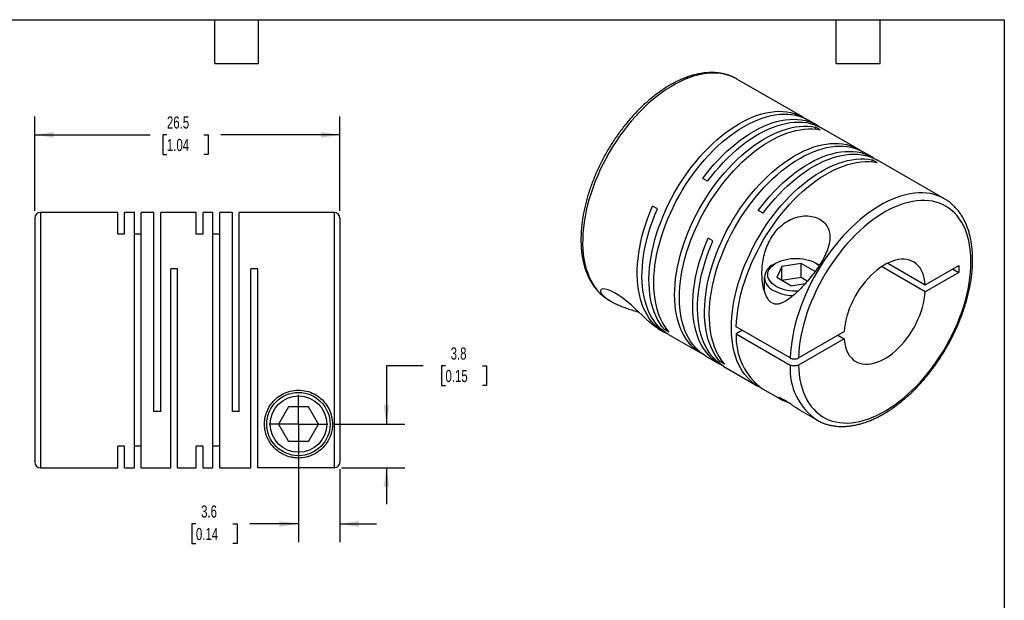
# Model space of a CAD drawing. Header units: millimetres. Extents: x 3 to 137, y 3 to 105.
# Tile 3 of 3: x 51 to 137, y 54 to 105. Entities that reach past the tile are written whole.
import ezdxf

# ---------------------------------------------------------------- set-up
doc = ezdxf.new("R2010")
doc.units = ezdxf.units.MM
doc.header["$LTSCALE"] = 0.5
doc.linetypes.add('SLD-Center', pattern=[19.05, 15.24, -1.27, 1.27, -1.27])
doc.linetypes.add('SLD-Solid', pattern=[0])
doc.layers.add('CENTER', color=40, linetype='SLD-Center')
doc.layers.add('DIMENSIONS', color=140, linetype='SLD-Solid', lineweight=25)
doc.layers.add('TEXT', color=140, linetype='SLD-Solid', lineweight=25)
doc.styles.add('SLDTEXTSTYLE0', font='TXT', dxfattribs={"width": 0.7})
doc.dimstyles.new('SLDDIMSTYLE1', dxfattribs={"dimtxt": 1.079004, "dimasz": 1.651, "dimexe": 0, "dimexo": 0.0625, "dimgap": 0.269751, "dimtad": 0, "dimtih": 1, "dimtoh": 1, "dimdec": 1, "dimrnd": 1e-09, "dimzin": 12, "dimdsep": 46, "dimtxsty": 'SLDTEXTSTYLE0', "dimsah": 1, "dimcen": 0.09, "dimadec": 0, "dimazin": 3, "dimtfac": 1, "dimtdec": 1, "dimtofl": 0, "dimtmove": 0, "dimatfit": 3, "dimfxl": 0, "dimfrac": 2, "dimtolj": 1, "dimtzin": 12, "dimarcsym": 0})
doc.dimstyles.new('SLDDIMSTYLE2', dxfattribs={"dimtxt": 1.079004, "dimasz": 1.651, "dimexe": 0, "dimexo": 0.0625, "dimgap": 0.269751, "dimtad": 0, "dimtih": 1, "dimtoh": 1, "dimdec": 1, "dimrnd": 1e-09, "dimzin": 12, "dimdsep": 46, "dimtxsty": 'SLDTEXTSTYLE0', "dimsah": 1, "dimcen": 0.09, "dimadec": 0, "dimazin": 3, "dimtfac": 1, "dimtdec": 1, "dimtmove": 0, "dimatfit": 0, "dimfxl": 0, "dimfrac": 2, "dimtolj": 1, "dimtzin": 12, "dimarcsym": 0})

# ---------------------------------------------------------------- blocks, each defined once
blk = doc.blocks.new('_D_5')
at = {"layer": 'DIMENSIONS'}
for p, q in [((52.318, 88.161), (52.318, 96.355)), ((78.818, 88.161), (78.818, 96.355)), ((52.318, 94.767), (62.331, 94.767)), ((63.793, 94.767), (63.43, 94.767)), ((63.43, 94.767), (63.43, 93.052)), ((66.999, 94.767), (67.361, 94.767)), ((67.361, 94.767), (67.361, 93.052)), ((78.818, 94.767), (68.461, 94.767)), ((63.43, 93.052), (63.793, 93.052)), ((67.361, 93.052), (66.999, 93.052))]:
    blk.add_line(p, q, dxfattribs=at)
for points in [[(52.318, 94.767), (53.969, 94.513), (53.969, 95.021)], [(78.818, 94.767), (77.167, 95.021), (77.167, 94.513)]]:
    blk.add_solid(points, dxfattribs=at)
at = {"layer": 'DIMENSIONS', "char_height": 1.0583, "attachment_point": 1, "style": 'SLDTEXTSTYLE0'}
for s, insert in [('26.5', (63.793, 96.373)), ('1.04', (63.793, 94.416))]:
    blk.add_mtext(s, dxfattribs=dict(at, insert=insert))
blk = doc.blocks.new('_D_6')
at = {"layer": 'DIMENSIONS'}
for p, q in [((75.218, 68.991), (75.218, 59.365)), ((78.818, 65.697), (78.818, 59.365)), ((66.314, 60.952), (65.951, 60.952)), ((65.951, 60.952), (65.951, 59.238)), ((69.52, 60.952), (69.882, 60.952)), ((69.882, 60.952), (69.882, 59.238)), ((75.218, 60.952), (70.982, 60.952)), ((78.818, 60.952), (81.993, 60.952)), ((65.951, 59.238), (66.314, 59.238)), ((69.882, 59.238), (69.52, 59.238))]:
    blk.add_line(p, q, dxfattribs=at)
for points in [[(75.218, 60.952), (73.567, 61.206), (73.567, 60.698)], [(78.818, 60.952), (80.469, 60.698), (80.469, 61.206)]]:
    blk.add_solid(points, dxfattribs=at)
at = {"layer": 'DIMENSIONS', "char_height": 1.0583, "attachment_point": 1, "style": 'SLDTEXTSTYLE0'}
for s, insert in [('3.6', (66.762, 62.558)), ('0.14', (66.314, 60.602))]:
    blk.add_mtext(s, dxfattribs=dict(at, insert=insert))
blk = doc.blocks.new('_D_7')
at = {"layer": 'DIMENSIONS'}
for p, q in [((86.043, 74.687), (82.868, 74.687)), ((82.868, 74.687), (82.868, 69.626)), ((87.989, 74.687), (87.627, 74.687)), ((87.627, 74.687), (87.627, 72.972)), ((91.195, 74.687), (91.558, 74.687)), ((91.558, 74.687), (91.558, 72.972)), ((87.627, 72.972), (87.989, 72.972)), ((91.558, 72.972), (91.195, 72.972)), ((78.393, 69.626), (84.456, 69.626)), ((78.953, 65.832), (84.456, 65.832)), ((82.868, 65.832), (82.868, 62.657))]:
    blk.add_line(p, q, dxfattribs=at)
for points in [[(82.868, 69.626), (83.122, 71.277), (82.614, 71.277)], [(82.868, 65.832), (82.614, 64.181), (83.122, 64.181)]]:
    blk.add_solid(points, dxfattribs=at)
at = {"layer": 'DIMENSIONS', "char_height": 1.0583, "attachment_point": 1, "style": 'SLDTEXTSTYLE0'}
for s, insert in [('3.8', (88.438, 76.293)), ('0.15', (87.989, 74.336))]:
    blk.add_mtext(s, dxfattribs=dict(at, insert=insert))
blk = doc.blocks.new('SW_CENTERMARKSYMBOL_2')
at = {"layer": 'CENTER', "color": 0}
for q in [(0, 2.54), (-2.54, 0), (0, -2.54), (2.54, 0)]:
    blk.add_line((0, 0), q, dxfattribs=at)

msp = doc.modelspace()

# ---------------------------------------------------------------- linework, layer by layer
for p, q in [((119.062, 96.29), (113.299, 99.617)), ((120.264, 95.597), (119.479, 96.05)), ((120.541, 95.199), (120.123, 95.44)), ((120.123, 95.261), (120.123, 95.44)), ((123.884, 93.506), (120.681, 95.356)), ((125.086, 92.813), (124.301, 93.266)), ((125.469, 92.354), (125.052, 92.595)), ((125.052, 92.416), (125.052, 92.595)), ((131.33, 89.208), (125.503, 92.572)), ((110.747, 90.73), (110.33, 90.97)), ((131.33, 89.208), (131.319, 89.214)), ((106.394, 88.333), (105.976, 88.573)), ((115.57, 87.946), (115.153, 88.186)), ((52.318, 87.526), (52.318, 66.326)), ((59.518, 88.026), (52.818, 88.026)), ((52.818, 88.026), (52.818, 65.826)), ((59.518, 86.133), (59.518, 88.026)), ((60.968, 88.026), (60.108, 88.026)), ((60.108, 86.133), (60.108, 88.026)), ((60.968, 65.826), (60.968, 88.026)), ((62.668, 88.026), (61.558, 88.026)), ((61.558, 65.826), (61.558, 88.026)), ((62.668, 70.726), (62.668, 88.026)), ((66.338, 88.026), (63.258, 88.026)), ((63.258, 70.726), (63.258, 88.026)), ((66.338, 86.133), (66.338, 88.026)), ((67.788, 88.026), (66.928, 88.026)), ((66.928, 86.133), (66.928, 88.026)), ((67.788, 65.826), (67.788, 88.026)), ((69.488, 88.026), (68.378, 88.026)), ((68.378, 65.826), (68.378, 88.026)), ((69.488, 70.726), (69.488, 88.026)), ((78.318, 88.026), (70.078, 88.026)), ((70.078, 70.726), (70.078, 88.026)), ((78.318, 88.026), (78.318, 65.832)), ((78.818, 87.526), (78.818, 66.332)), ((60.108, 86.133), (59.518, 86.133)), ((61.558, 86.133), (60.968, 86.133)), ((66.928, 86.133), (66.338, 86.133)), ((68.378, 86.133), (67.788, 86.133)), ((111.216, 85.549), (110.799, 85.789)), ((64.708, 83.126), (64.118, 83.126)), ((64.118, 65.826), (64.118, 83.126)), ((64.708, 65.826), (64.708, 83.126)), ((71.678, 83.126), (71.088, 83.126)), ((71.088, 65.826), (71.088, 83.126)), ((71.678, 65.832), (71.678, 83.126)), ((116.694, 83.616), (116.482, 83.494)), ((117.202, 83.323), (116.753, 82.358)), ((118.875, 83.582), (117.202, 83.323)), ((117.202, 82.099), (117.202, 83.323)), ((120.086, 82.883), (118.875, 83.582)), ((118.875, 82.357), (118.875, 83.582)), ((120.371, 83.494), (120.159, 83.616)), ((120.371, 83.494), (120.47, 83.434)), ((129.659, 81.12), (125.868, 83.309)), ((126.398, 83.615), (129.659, 81.732)), ((129.659, 81.732), (132.569, 83.412)), ((132.038, 83.106), (132.569, 82.799)), ((132.569, 83.412), (132.569, 82.799)), ((115.676, 82.371), (115.676, 81.229)), ((117.978, 81.651), (116.753, 82.358)), ((118.875, 82.357), (117.202, 82.099)), ((119.416, 82.045), (118.875, 82.357)), ((132.569, 82.799), (129.659, 81.12)), ((115.663, 81.252), (115.676, 81.273)), ((117.978, 81.651), (119.242, 81.846)), ((102.2, 80.391), (102.344, 80.308)), ((102.2, 80.391), (102.211, 80.384)), ((106.44, 77.943), (106.937, 77.656)), ((107.002, 77.856), (107.157, 77.946)), ((107.419, 77.616), (107.002, 77.856)), ((117.936, 75.373), (113.241, 78.083)), ((107.354, 77.415), (110.19, 75.778)), ((113.771, 77.777), (113.241, 77.471)), ((113.241, 77.471), (117.936, 74.76)), ((118.643, 75.373), (122.608, 77.662)), ((122.608, 77.049), (118.643, 74.76)), ((122.078, 77.356), (122.608, 77.049)), ((110.607, 75.537), (111.76, 74.872)), ((111.824, 75.072), (111.979, 75.162)), ((112.241, 74.832), (111.824, 75.072)), ((112.177, 74.631), (115.118, 72.933)), ((115.536, 72.692), (117.056, 71.815)), ((74.352, 71.126), (73.486, 69.626)), ((76.084, 71.126), (74.352, 71.126)), ((76.95, 69.626), (76.084, 71.126)), ((63.258, 70.726), (62.668, 70.726)), ((70.078, 70.726), (69.488, 70.726)), ((119.023, 70.679), (120.231, 69.982)), ((73.486, 69.626), (74.352, 68.126)), ((76.084, 68.126), (76.95, 69.626)), ((120.231, 69.982), (120.241, 69.976)), ((60.108, 67.719), (59.518, 67.719)), ((59.518, 65.826), (59.518, 67.719)), ((60.108, 65.826), (60.108, 67.719)), ((61.558, 67.719), (60.968, 67.719)), ((66.928, 67.719), (66.338, 67.719)), ((66.338, 65.826), (66.338, 67.719)), ((66.928, 65.826), (66.928, 67.719)), ((68.378, 67.719), (67.788, 67.719)), ((76.084, 68.126), (74.352, 68.126)), ((52.818, 65.826), (59.518, 65.826)), ((60.108, 65.826), (60.968, 65.826)), ((61.558, 65.826), (64.118, 65.826)), ((64.708, 65.826), (66.338, 65.826)), ((66.928, 65.826), (67.788, 65.826)), ((68.378, 65.826), (71.088, 65.826)), ((78.318, 65.832), (71.678, 65.832))]:
    msp.add_line(p, q)
at = {"flags": 128}
for points in [[(113.299, 99.617), (113.287, 99.624), (112.999, 99.772), (112.698, 99.896), (112.384, 99.994), (112.058, 100.067), (111.721, 100.115), (111.374, 100.136), (111.018, 100.131), (110.653, 100.101), (110.281, 100.045), (109.903, 99.963), (109.519, 99.856), (109.13, 99.724), (108.738, 99.566), (108.343, 99.385), (107.947, 99.179), (107.551, 98.95), (107.155, 98.699), (106.76, 98.425), (106.368, 98.129), (105.98, 97.813), (105.596, 97.477), (105.217, 97.122), (104.845, 96.748), (104.48, 96.357), (104.124, 95.951), (103.777, 95.529), (103.44, 95.092), (103.114, 94.643), (102.8, 94.182), (102.499, 93.711), (102.211, 93.23), (101.937, 92.74), (101.678, 92.244), (101.435, 91.742), (101.207, 91.235), (100.996, 90.726), (100.803, 90.214), (100.627, 89.702), (100.47, 89.191), (100.331, 88.682), (100.211, 88.176), (100.11, 87.675), (100.029, 87.18), (99.967, 86.692), (99.925, 86.212), (99.904, 85.743), (99.902, 85.284), (99.92, 84.837), (99.959, 84.403), (100.017, 83.984), (100.095, 83.58), (100.192, 83.192), (100.309, 82.822), (100.445, 82.47), (100.599, 82.137), (100.772, 81.825), (100.963, 81.533), (101.17, 81.263), (101.395, 81.015), (101.636, 80.79), (101.892, 80.589), (102.164, 80.412), (102.2, 80.391)], [(107.002, 77.856), (106.789, 78.118), (106.594, 78.402), (106.416, 78.707), (106.257, 79.031), (106.115, 79.375), (105.993, 79.738), (105.889, 80.118), (105.805, 80.515), (105.74, 80.927), (105.695, 81.354), (105.669, 81.794), (105.664, 82.247), (105.678, 82.711), (105.712, 83.185), (105.766, 83.668), (105.839, 84.158), (105.932, 84.655), (106.044, 85.157), (106.175, 85.663), (106.325, 86.171), (106.493, 86.681), (106.678, 87.19), (106.881, 87.699), (107.101, 88.204), (107.336, 88.706), (107.588, 89.203), (107.854, 89.693), (108.135, 90.176), (108.429, 90.65), (108.737, 91.114), (109.056, 91.566), (109.387, 92.006), (109.728, 92.433), (110.078, 92.845), (110.437, 93.242), (110.805, 93.622), (111.178, 93.984), (111.558, 94.328), (111.943, 94.652), (112.332, 94.957), (112.724, 95.24), (113.117, 95.502), (113.512, 95.741), (113.907, 95.957), (114.3, 96.15), (114.692, 96.319), (115.081, 96.464), (115.466, 96.583), (115.846, 96.678), (116.22, 96.748), (116.587, 96.791), (116.946, 96.81), (117.296, 96.802), (117.638, 96.77), (117.968, 96.711), (118.287, 96.627), (118.595, 96.518), (118.889, 96.384), (119.17, 96.226), (119.266, 96.163)], [(107.419, 77.616), (107.207, 77.878), (107.011, 78.161), (106.834, 78.466), (106.674, 78.79), (106.532, 79.135), (106.41, 79.497), (106.306, 79.877), (106.222, 80.274), (106.157, 80.686), (106.112, 81.113), (106.086, 81.554), (106.081, 82.006), (106.095, 82.47), (106.129, 82.944), (106.183, 83.427), (106.257, 83.917), (106.35, 84.414), (106.462, 84.916), (106.593, 85.422), (106.742, 85.93), (106.91, 86.44), (107.095, 86.949), (107.298, 87.458), (107.518, 87.963), (107.754, 88.465), (108.005, 88.962), (108.271, 89.452), (108.552, 89.935), (108.847, 90.409), (109.154, 90.873), (109.473, 91.325), (109.804, 91.765), (110.145, 92.192), (110.495, 92.604), (110.855, 93.001), (111.222, 93.381), (111.596, 93.743), (111.975, 94.087), (112.36, 94.411), (112.749, 94.716), (113.141, 94.999), (113.534, 95.261), (113.929, 95.5), (114.324, 95.716), (114.718, 95.909), (115.109, 96.078), (115.498, 96.223), (115.883, 96.343), (116.263, 96.437), (116.637, 96.507), (117.004, 96.551), (117.363, 96.569), (117.714, 96.562), (118.055, 96.529), (118.385, 96.47), (118.705, 96.386), (119.012, 96.277), (119.306, 96.143), (119.479, 96.05)], [(110.33, 90.97), (110.663, 91.408), (111.006, 91.831), (111.359, 92.24), (111.72, 92.633), (112.089, 93.009), (112.464, 93.367), (112.845, 93.707), (113.231, 94.027), (113.62, 94.327), (114.012, 94.606), (114.406, 94.862), (114.801, 95.097), (115.196, 95.308), (115.589, 95.496), (115.98, 95.659), (116.368, 95.798), (116.752, 95.913), (117.131, 96.002), (117.503, 96.066), (117.869, 96.104), (118.226, 96.116), (118.575, 96.103), (118.913, 96.065), (119.242, 96.001), (119.558, 95.911), (119.863, 95.797), (120.154, 95.657), (120.432, 95.493), (120.468, 95.469)], [(110.747, 90.73), (111.08, 91.167), (111.423, 91.59), (111.776, 91.999), (112.137, 92.392), (112.506, 92.768), (112.881, 93.127), (113.262, 93.466), (113.648, 93.786), (114.037, 94.086), (114.43, 94.365), (114.824, 94.622), (115.218, 94.856), (115.613, 95.067), (116.006, 95.255), (116.398, 95.418), (116.786, 95.558), (117.169, 95.672), (117.548, 95.761), (117.92, 95.825), (118.286, 95.863), (118.643, 95.876), (118.992, 95.863), (119.331, 95.824), (119.659, 95.76), (119.976, 95.67), (120.28, 95.556), (120.571, 95.416), (120.681, 95.356)], [(110.402, 75.665), (110.299, 75.718), (110.022, 75.882), (109.758, 76.07), (109.51, 76.281), (109.278, 76.516), (109.062, 76.773), (108.863, 77.052), (108.682, 77.352), (108.518, 77.672), (108.372, 78.012), (108.245, 78.371), (108.138, 78.747), (108.049, 79.14), (107.98, 79.549), (107.93, 79.973), (107.9, 80.41), (107.891, 80.86), (107.9, 81.322), (107.93, 81.794), (107.98, 82.275), (108.049, 82.764), (108.138, 83.259), (108.245, 83.76), (108.372, 84.265), (108.518, 84.773), (108.682, 85.282), (108.863, 85.792), (109.062, 86.301), (109.278, 86.807), (109.51, 87.31), (109.758, 87.808), (110.022, 88.3), (110.299, 88.784), (110.591, 89.26), (110.895, 89.726), (111.212, 90.181), (111.54, 90.624), (111.879, 91.054), (112.227, 91.47), (112.585, 91.87), (112.95, 92.253), (113.323, 92.62), (113.701, 92.968), (114.085, 93.296), (114.473, 93.605), (114.864, 93.893), (115.258, 94.16), (115.652, 94.404), (116.047, 94.626), (116.441, 94.824), (116.833, 94.998), (117.223, 95.148), (117.609, 95.273), (117.99, 95.374), (118.365, 95.449), (118.734, 95.498), (119.095, 95.522), (119.447, 95.52), (119.79, 95.493), (120.123, 95.44)], [(110.607, 75.537), (110.439, 75.641), (110.176, 75.829), (109.928, 76.04), (109.695, 76.275), (109.479, 76.532), (109.28, 76.811), (109.099, 77.111), (108.935, 77.431), (108.789, 77.771), (108.663, 78.13), (108.555, 78.506), (108.466, 78.899), (108.397, 79.308), (108.347, 79.732), (108.318, 80.169), (108.308, 80.62), (108.318, 81.081), (108.347, 81.553), (108.397, 82.034), (108.466, 82.523), (108.555, 83.018), (108.663, 83.519), (108.789, 84.024), (108.935, 84.532), (109.099, 85.042), (109.28, 85.551), (109.479, 86.06), (109.695, 86.566), (109.928, 87.069), (110.176, 87.567), (110.439, 88.059), (110.716, 88.543), (111.008, 89.019), (111.312, 89.485), (111.629, 89.941), (111.957, 90.384), (112.296, 90.813), (112.645, 91.229), (113.002, 91.629), (113.367, 92.013), (113.74, 92.379), (114.119, 92.727), (114.502, 93.056), (114.89, 93.364), (115.281, 93.653), (115.675, 93.919), (116.069, 94.163), (116.464, 94.385), (116.858, 94.583), (117.251, 94.757), (117.64, 94.907), (118.026, 95.033), (118.407, 95.133), (118.782, 95.208), (119.151, 95.257), (119.512, 95.281), (119.864, 95.28), (120.208, 95.252), (120.541, 95.199)], [(111.824, 75.072), (111.612, 75.334), (111.417, 75.618), (111.239, 75.923), (111.079, 76.247), (110.938, 76.591), (110.815, 76.954), (110.711, 77.334), (110.627, 77.731), (110.562, 78.143), (110.517, 78.57), (110.492, 79.01), (110.486, 79.463), (110.5, 79.927), (110.535, 80.401), (110.588, 80.884), (110.662, 81.374), (110.755, 81.871), (110.867, 82.373), (110.998, 82.879), (111.147, 83.387), (111.315, 83.897), (111.501, 84.406), (111.703, 84.915), (111.923, 85.42), (112.159, 85.922), (112.41, 86.419), (112.677, 86.909), (112.958, 87.392), (113.252, 87.866), (113.559, 88.33), (113.878, 88.782), (114.209, 89.222), (114.55, 89.649), (114.901, 90.061), (115.26, 90.458), (115.627, 90.838), (116.001, 91.2), (116.381, 91.544), (116.766, 91.868), (117.154, 92.173), (117.546, 92.456), (117.94, 92.718), (118.334, 92.957), (118.729, 93.173), (119.123, 93.366), (119.515, 93.535), (119.903, 93.68), (120.288, 93.8), (120.668, 93.894), (121.042, 93.964), (121.409, 94.008), (121.768, 94.026), (122.119, 94.019), (122.46, 93.986), (122.791, 93.927), (123.11, 93.843), (123.417, 93.734), (123.711, 93.6), (123.992, 93.442), (124.089, 93.379)], [(112.241, 74.832), (112.029, 75.094), (111.834, 75.377), (111.656, 75.682), (111.496, 76.007), (111.355, 76.351), (111.232, 76.713), (111.129, 77.093), (111.044, 77.49), (110.979, 77.902), (110.934, 78.329), (110.909, 78.77), (110.903, 79.222), (110.918, 79.686), (110.952, 80.16), (111.006, 80.643), (111.079, 81.133), (111.172, 81.63), (111.284, 82.132), (111.415, 82.638), (111.565, 83.146), (111.732, 83.656), (111.918, 84.166), (112.121, 84.674), (112.34, 85.18), (112.576, 85.681), (112.828, 86.178), (113.094, 86.668), (113.375, 87.151), (113.669, 87.625), (113.976, 88.089), (114.296, 88.541), (114.626, 88.982), (114.967, 89.408), (115.318, 89.82), (115.677, 90.217), (116.044, 90.597), (116.418, 90.959), (116.798, 91.303), (117.183, 91.627), (117.571, 91.932), (117.963, 92.215), (118.357, 92.477), (118.752, 92.716), (119.146, 92.933), (119.54, 93.125), (119.932, 93.294), (120.321, 93.439), (120.705, 93.559), (121.085, 93.653), (121.459, 93.723), (121.826, 93.767), (122.186, 93.785), (122.536, 93.778), (122.877, 93.745), (123.208, 93.686), (123.527, 93.602), (123.834, 93.493), (124.129, 93.359), (124.301, 93.266)], [(115.153, 88.186), (115.485, 88.624), (115.829, 89.047), (116.181, 89.456), (116.542, 89.849), (116.911, 90.225), (117.286, 90.584), (117.667, 90.923), (118.053, 91.243), (118.443, 91.543), (118.835, 91.822), (119.229, 92.078), (119.624, 92.313), (120.018, 92.524), (120.412, 92.712), (120.803, 92.875), (121.191, 93.014), (121.575, 93.129), (121.953, 93.218), (122.326, 93.282), (122.691, 93.32), (123.049, 93.332), (123.397, 93.319), (123.736, 93.281), (124.064, 93.217), (124.381, 93.127), (124.685, 93.013), (124.977, 92.873), (125.254, 92.709), (125.291, 92.685)], [(115.331, 72.82), (115.228, 72.872), (114.95, 73.036), (114.687, 73.224), (114.439, 73.436), (114.207, 73.671), (113.991, 73.928), (113.792, 74.207), (113.61, 74.507), (113.446, 74.827), (113.301, 75.167), (113.174, 75.525), (113.066, 75.902), (112.977, 76.295), (112.908, 76.704), (112.859, 77.128), (112.829, 77.565), (112.819, 78.015), (112.829, 78.477), (112.859, 78.949), (112.908, 79.43), (112.977, 79.918), (113.066, 80.414), (113.174, 80.915), (113.301, 81.42), (113.446, 81.928), (113.61, 82.437), (113.792, 82.947), (113.991, 83.456), (114.207, 83.962), (114.439, 84.465), (114.687, 84.963), (114.95, 85.455), (115.228, 85.939), (115.519, 86.415), (115.824, 86.881), (116.14, 87.336), (116.469, 87.779), (116.807, 88.209), (117.156, 88.624), (117.513, 89.025), (117.879, 89.408), (118.251, 89.774), (118.63, 90.122), (119.014, 90.451), (119.402, 90.76), (119.793, 91.048), (120.186, 91.315), (120.581, 91.559), (120.976, 91.781), (121.37, 91.979), (121.762, 92.153), (122.151, 92.303), (122.537, 92.428), (122.918, 92.528), (123.293, 92.603), (123.662, 92.653), (124.023, 92.677), (124.376, 92.675), (124.719, 92.648), (125.052, 92.595)], [(113.241, 78.083), (113.264, 78.555), (113.308, 79.037), (113.371, 79.528), (113.455, 80.025), (113.558, 80.529), (113.68, 81.037), (113.822, 81.548), (113.982, 82.061), (114.16, 82.575), (114.357, 83.088), (114.57, 83.599), (114.8, 84.106), (115.047, 84.609), (115.308, 85.107), (115.585, 85.597), (115.876, 86.078), (116.18, 86.55), (116.497, 87.011), (116.826, 87.46), (117.166, 87.895), (117.515, 88.316), (117.874, 88.722), (118.241, 89.111), (118.616, 89.483), (118.996, 89.836), (119.383, 90.17), (119.773, 90.484), (120.167, 90.777), (120.563, 91.048), (120.961, 91.296), (121.359, 91.522), (121.756, 91.723), (122.152, 91.901), (122.544, 92.053), (122.933, 92.181), (123.318, 92.283), (123.696, 92.36), (124.068, 92.411), (124.432, 92.436), (124.788, 92.435), (125.134, 92.407), (125.469, 92.354)], [(115.57, 87.946), (115.903, 88.383), (116.246, 88.807), (116.598, 89.215), (116.96, 89.608), (117.328, 89.984), (117.704, 90.343), (118.085, 90.682), (118.47, 91.002), (118.86, 91.302), (119.252, 91.581), (119.646, 91.838), (120.041, 92.072), (120.436, 92.283), (120.829, 92.471), (121.22, 92.634), (121.608, 92.774), (121.992, 92.888), (122.37, 92.977), (122.743, 93.041), (123.108, 93.079), (123.466, 93.092), (123.814, 93.079), (124.153, 93.04), (124.481, 92.976), (124.798, 92.886), (125.102, 92.772), (125.394, 92.632), (125.503, 92.572)], [(131.319, 89.214), (131.055, 89.352), (130.755, 89.477), (130.442, 89.578), (130.117, 89.653), (129.781, 89.702), (129.435, 89.726), (129.079, 89.724), (128.715, 89.695), (128.344, 89.641), (127.966, 89.562), (127.582, 89.457), (127.194, 89.327), (126.802, 89.171), (126.408, 88.992), (126.012, 88.788), (125.615, 88.561), (125.219, 88.312), (124.825, 88.039), (124.432, 87.746), (124.043, 87.431), (123.659, 87.097), (123.28, 86.743), (122.907, 86.371), (122.542, 85.982), (122.185, 85.576), (121.837, 85.156), (121.499, 84.721), (121.173, 84.272), (120.858, 83.812), (120.555, 83.342), (120.266, 82.861), (119.991, 82.373), (119.731, 81.877), (119.486, 81.375), (119.257, 80.869), (119.045, 80.36), (118.85, 79.848), (118.673, 79.336), (118.513, 78.825), (118.373, 78.316), (118.251, 77.81), (118.149, 77.308), (118.066, 76.812), (118.003, 76.324), (117.959, 75.843), (117.936, 75.373)], [(118.643, 74.76), (118.667, 74.327), (118.711, 73.907), (118.774, 73.502), (118.858, 73.112), (118.961, 72.74), (119.083, 72.385), (119.224, 72.049), (119.383, 71.733), (119.561, 71.437), (119.756, 71.162), (119.968, 70.91), (120.197, 70.68), (120.442, 70.474), (120.702, 70.291), (120.976, 70.133), (121.265, 70), (121.566, 69.892), (121.88, 69.809), (122.205, 69.752), (122.54, 69.721), (122.886, 69.715), (123.239, 69.736), (123.601, 69.783), (123.97, 69.855), (124.344, 69.953), (124.723, 70.076), (125.106, 70.224), (125.491, 70.396), (125.878, 70.593), (126.266, 70.813), (126.654, 71.057), (127.04, 71.322), (127.424, 71.61), (127.804, 71.918), (128.18, 72.246), (128.551, 72.593), (128.915, 72.959), (129.271, 73.341), (129.619, 73.74), (129.958, 74.154), (130.286, 74.582), (130.604, 75.023), (130.909, 75.476), (131.202, 75.939), (131.481, 76.412), (131.745, 76.892), (131.995, 77.379), (132.229, 77.872), (132.446, 78.368), (132.647, 78.867), (132.83, 79.368), (132.996, 79.869), (133.142, 80.368), (133.271, 80.865), (133.379, 81.358), (133.469, 81.846), (133.539, 82.327), (133.589, 82.8), (133.619, 83.264), (133.629, 83.718), (133.619, 84.16), (133.589, 84.589), (133.539, 85.005), (133.469, 85.405), (133.379, 85.789), (133.271, 86.156), (133.142, 86.505), (132.996, 86.835), (132.83, 87.145), (132.647, 87.434), (132.446, 87.702), (132.229, 87.947), (131.995, 88.17), (131.745, 88.368), (131.481, 88.543), (131.202, 88.694), (130.909, 88.819), (130.604, 88.919), (130.286, 88.994), (129.958, 89.043), (129.619, 89.066), (129.271, 89.063), (128.915, 89.034), (128.551, 88.979), (128.18, 88.899), (127.804, 88.793), (127.424, 88.662), (127.04, 88.506), (126.654, 88.326), (126.266, 88.121), (125.878, 87.894), (125.491, 87.643), (125.106, 87.371), (124.723, 87.077), (124.344, 86.762), (123.97, 86.428), (123.601, 86.075), (123.239, 85.704), (122.886, 85.316), (122.54, 84.912), (122.205, 84.493), (121.88, 84.061), (121.566, 83.616), (121.265, 83.16), (120.976, 82.694), (120.702, 82.219), (120.442, 81.736), (120.197, 81.247), (119.968, 80.753), (119.756, 80.256), (119.561, 79.756), (119.383, 79.255), (119.224, 78.755), (119.083, 78.256), (118.961, 77.76), (118.858, 77.269), (118.774, 76.783), (118.711, 76.304), (118.667, 75.834), (118.643, 75.373)], [(107.15, 77.542), (106.887, 77.685), (106.616, 77.865), (106.359, 78.068), (106.118, 78.295), (105.894, 78.545), (105.687, 78.817), (105.497, 79.112), (105.325, 79.427), (105.171, 79.762), (105.036, 80.117), (104.921, 80.49), (104.825, 80.88), (104.748, 81.287), (104.692, 81.709), (104.655, 82.146), (104.639, 82.595), (104.643, 83.057), (104.667, 83.529), (104.711, 84.012), (104.775, 84.502), (104.859, 85), (104.962, 85.503), (105.085, 86.011), (105.227, 86.522), (105.387, 87.036), (105.566, 87.549), (105.762, 88.062), (105.976, 88.573)], [(107.354, 77.415), (107.246, 77.48), (106.98, 77.663), (106.728, 77.869), (106.492, 78.099), (106.273, 78.351), (106.07, 78.625), (105.885, 78.921), (105.717, 79.237), (105.567, 79.572), (105.436, 79.927), (105.324, 80.299), (105.231, 80.689), (105.158, 81.094), (105.104, 81.515), (105.07, 81.95), (105.056, 82.397), (105.061, 82.856), (105.086, 83.326), (105.132, 83.805), (105.196, 84.292), (105.281, 84.786), (105.384, 85.286), (105.507, 85.79), (105.649, 86.298), (105.808, 86.807), (105.986, 87.316), (106.181, 87.826), (106.394, 88.333)], [(111.972, 74.758), (111.932, 74.778), (111.651, 74.937), (111.385, 75.12), (111.134, 75.326), (110.898, 75.556), (110.678, 75.808), (110.475, 76.082), (110.29, 76.378), (110.122, 76.693), (109.973, 77.029), (109.842, 77.384), (109.73, 77.756), (109.637, 78.146), (109.563, 78.551), (109.509, 78.972), (109.475, 79.406), (109.461, 79.854), (109.466, 80.313), (109.492, 80.783), (109.537, 81.262), (109.602, 81.749), (109.686, 82.243), (109.79, 82.743), (109.912, 83.247), (110.054, 83.754), (110.214, 84.264), (110.391, 84.773), (110.587, 85.282), (110.799, 85.789)], [(112.177, 74.631), (112.069, 74.696), (111.802, 74.879), (111.551, 75.085), (111.315, 75.315), (111.095, 75.567), (110.893, 75.841), (110.707, 76.137), (110.539, 76.453), (110.39, 76.788), (110.259, 77.143), (110.147, 77.515), (110.054, 77.905), (109.98, 78.31), (109.926, 78.731), (109.892, 79.166), (109.878, 79.613), (109.884, 80.072), (109.909, 80.542), (109.954, 81.021), (110.019, 81.508), (110.103, 82.002), (110.207, 82.502), (110.33, 83.006), (110.471, 83.514), (110.631, 84.023), (110.809, 84.533), (111.004, 85.042), (111.216, 85.549)], [(116.694, 81.616), (116.517, 81.73), (116.362, 81.855), (116.232, 81.988), (116.127, 82.129), (116.049, 82.275), (115.999, 82.426), (115.977, 82.578), (115.984, 82.731), (116.02, 82.883), (116.084, 83.032), (116.176, 83.175), (116.294, 83.313), (116.437, 83.442), (116.603, 83.561), (116.79, 83.669), (116.997, 83.765), (117.221, 83.848), (117.458, 83.916), (117.707, 83.969), (117.965, 84.005), (118.228, 84.026), (118.493, 84.03), (118.757, 84.018), (119.018, 83.989), (119.271, 83.944), (119.515, 83.884), (119.746, 83.808), (119.961, 83.719), (120.159, 83.617), (120.336, 83.503), (120.458, 83.407)], [(129.659, 81.732), (129.629, 82.026), (129.578, 82.304), (129.506, 82.564), (129.415, 82.806), (129.304, 83.028), (129.175, 83.229), (129.028, 83.407), (128.864, 83.561), (128.683, 83.691), (128.488, 83.796), (128.279, 83.875), (128.057, 83.927), (127.824, 83.953), (127.582, 83.951), (127.33, 83.923), (127.072, 83.869), (126.808, 83.788), (126.54, 83.681), (126.269, 83.549), (125.998, 83.392), (125.728, 83.212), (125.46, 83.01), (125.196, 82.786), (124.938, 82.542), (124.686, 82.28), (124.443, 82.001), (124.21, 81.706), (123.989, 81.398), (123.78, 81.078), (123.584, 80.748), (123.404, 80.41), (123.24, 80.066), (123.093, 79.718), (122.964, 79.368), (122.853, 79.018), (122.762, 78.671), (122.69, 78.328), (122.639, 77.991), (122.608, 77.662)], [(106.44, 77.944), (106.427, 77.951), (106.269, 78.05), (106.099, 78.172), (105.912, 78.319), (105.711, 78.489), (105.418, 78.753), (105.092, 79.058), (104.778, 79.356), (104.436, 79.677), (104.101, 79.981), (103.747, 80.285), (103.402, 80.559), (103.051, 80.811), (102.719, 81.019), (102.4, 81.186), (102.107, 81.302), (101.852, 81.364), (101.643, 81.368), (101.505, 81.31), (101.453, 81.207), (101.482, 81.064), (101.546, 80.951), (101.644, 80.831), (101.778, 80.701), (101.942, 80.569), (101.942, 80.569)], [(122.608, 77.049), (122.639, 76.756), (122.69, 76.478), (122.762, 76.217), (122.853, 75.975), (122.964, 75.753), (123.093, 75.553), (123.24, 75.375), (123.404, 75.22), (123.584, 75.09), (123.78, 74.986), (123.989, 74.907), (124.21, 74.855), (124.443, 74.829), (124.686, 74.83), (124.938, 74.858), (125.196, 74.913), (125.46, 74.994), (125.728, 75.101), (125.998, 75.233), (126.269, 75.389), (126.54, 75.569), (126.808, 75.772), (127.072, 75.996), (127.33, 76.24), (127.582, 76.502), (127.824, 76.781), (128.057, 77.076), (128.279, 77.384), (128.488, 77.704), (128.683, 78.034), (128.864, 78.372), (129.028, 78.716), (129.175, 79.064), (129.304, 79.414), (129.415, 79.763), (129.506, 80.111), (129.578, 80.454), (129.629, 80.791), (129.659, 81.12)]]:
    msp.add_lwpolyline(points, dxfattribs=at)
for radius in [2.75, 2.45]:
    msp.add_circle((75.218, 69.626), radius)
for centre, radius, start, end in [((52.818, 87.526), 0.5, 90, 180), ((78.318, 87.526), 0.5, 0, 90), ((116.911, 82.371), 1.202, 110.94412, 249.072), ((118.293, 84.582), 3.793, 241.48699, 268.17955), ((118.387, 84.84), 3.641, 242.29132, 273.85711), ((118.725, 77.164), 5.493, 176.8035, 234.50179), ((123.296, 74.394), 5.373, 176.09232, 235.21297), ((52.818, 66.326), 0.5, 180, 270)]:
    msp.add_arc(centre, radius, start, end)
for points, knots in [([(113.302, 99.612), (113.26, 99.637), (113.125, 99.717), (112.887, 99.828), (112.587, 99.946), (112.276, 100.039), (111.955, 100.11), (111.624, 100.157), (111.285, 100.181), (110.937, 100.182), (110.581, 100.159), (110.219, 100.113), (109.851, 100.042), (109.477, 99.949), (109.1, 99.832), (108.72, 99.692), (108.338, 99.529), (107.955, 99.344), (107.572, 99.138), (107.189, 98.91), (106.809, 98.662), (106.43, 98.395), (106.056, 98.108), (105.685, 97.803), (105.319, 97.48), (104.959, 97.14), (104.605, 96.784), (104.259, 96.413), (103.921, 96.028), (103.592, 95.629), (103.272, 95.217), (102.962, 94.793), (102.663, 94.359), (102.375, 93.915), (102.099, 93.463), (101.837, 93.002), (101.587, 92.535), (101.352, 92.062), (101.13, 91.584), (100.924, 91.103), (100.733, 90.619), (100.558, 90.134), (100.399, 89.649), (100.257, 89.164), (100.132, 88.68), (100.024, 88.2), (99.933, 87.723), (99.861, 87.251), (99.806, 86.785), (99.77, 86.326), (99.753, 85.875), (99.753, 85.433), (99.773, 85.001), (99.812, 84.58), (99.869, 84.171), (99.945, 83.775), (100.039, 83.393), (100.153, 83.026), (100.284, 82.675), (100.433, 82.341), (100.6, 82.026), (100.784, 81.729), (100.984, 81.452), (101.2, 81.195), (101.431, 80.96), (101.676, 80.745), (101.936, 80.554), (102.115, 80.435), (102.211, 80.385), (102.212, 80.384)], [0, 0, 0, 0, 0.006853, 0.021597, 0.036345, 0.051119, 0.065938, 0.080818, 0.095772, 0.110803, 0.125912, 0.141094, 0.156342, 0.171646, 0.186994, 0.202376, 0.217782, 0.233203, 0.248633, 0.264065, 0.279496, 0.294922, 0.310341, 0.325753, 0.341158, 0.356554, 0.371942, 0.387324, 0.402699, 0.418068, 0.433432, 0.448792, 0.464148, 0.479502, 0.494855, 0.510208, 0.525561, 0.540915, 0.556271, 0.57163, 0.586994, 0.602362, 0.617736, 0.633117, 0.648505, 0.663902, 0.679308, 0.694724, 0.710149, 0.725584, 0.741028, 0.756479, 0.771937, 0.787397, 0.802855, 0.818303, 0.833734, 0.849139, 0.864507, 0.879826, 0.895085, 0.910273, 0.925382, 0.940409, 0.955355, 0.970227, 0.985038, 0.999806, 1, 1, 1, 1]), ([(120.243, 69.978), (120.305, 69.943), (120.459, 69.854), (120.719, 69.738), (121.021, 69.627), (121.335, 69.54), (121.658, 69.475), (121.992, 69.433), (122.333, 69.415), (122.683, 69.421), (123.041, 69.45), (123.405, 69.502), (123.774, 69.579), (124.149, 69.678), (124.527, 69.801), (124.907, 69.947), (125.29, 70.116), (125.673, 70.306), (126.056, 70.518), (126.438, 70.751), (126.818, 71.004), (127.196, 71.276), (127.57, 71.568), (127.939, 71.878), (128.304, 72.205), (128.662, 72.549), (129.014, 72.909), (129.358, 73.284), (129.694, 73.673), (130.021, 74.075), (130.339, 74.49), (130.646, 74.916), (130.942, 75.353), (131.227, 75.8), (131.499, 76.254), (131.758, 76.717), (132.004, 77.186), (132.236, 77.66), (132.454, 78.138), (132.656, 78.62), (132.843, 79.105), (133.014, 79.59), (133.168, 80.076), (133.306, 80.56), (133.427, 81.043), (133.531, 81.523), (133.617, 81.998), (133.684, 82.468), (133.734, 82.933), (133.766, 83.39), (133.778, 83.839), (133.773, 84.278), (133.748, 84.708), (133.705, 85.126), (133.643, 85.532), (133.562, 85.924), (133.463, 86.303), (133.345, 86.665), (133.209, 87.012), (133.055, 87.341), (132.883, 87.652), (132.695, 87.944), (132.491, 88.215), (132.271, 88.467), (132.037, 88.697), (131.788, 88.905), (131.548, 89.078), (131.387, 89.172), (131.317, 89.213)], [0, 0, 0, 0, 0.009802, 0.024559, 0.039325, 0.054122, 0.06897, 0.083882, 0.098869, 0.113934, 0.129076, 0.144291, 0.159568, 0.174898, 0.19027, 0.205673, 0.221098, 0.236537, 0.251982, 0.267429, 0.282872, 0.298311, 0.313743, 0.329167, 0.344583, 0.359992, 0.375393, 0.390787, 0.406174, 0.421556, 0.436933, 0.452306, 0.467676, 0.483044, 0.498411, 0.513778, 0.529145, 0.544514, 0.559885, 0.575259, 0.590638, 0.606022, 0.621412, 0.636809, 0.652214, 0.667627, 0.68305, 0.698482, 0.713924, 0.729375, 0.744836, 0.760303, 0.775776, 0.791251, 0.80672, 0.822179, 0.837619, 0.85303, 0.868401, 0.88372, 0.898975, 0.914157, 0.929259, 0.944279, 0.959218, 0.974087, 0.988899, 1, 1, 1, 1]), ([(116.34, 80.155), (116.511, 80.056), (116.698, 80.035), (116.967, 80.075), (117.057, 80.1), (117.232, 80.165), (117.318, 80.205), (117.574, 80.342), (117.739, 80.453), (118.062, 80.697), (118.221, 80.83), (118.693, 81.256), (119.007, 81.578), (119.611, 82.26), (119.905, 82.624), (120.459, 83.401), (120.709, 83.801), (121.021, 84.43), (121.111, 84.64), (121.256, 85.06), (121.311, 85.272), (121.376, 85.682), (121.385, 85.883), (121.351, 86.268), (121.308, 86.448), (121.165, 86.788), (121.067, 86.942), (120.82, 87.214), (120.67, 87.334), (120.332, 87.526), (120.141, 87.601), (119.734, 87.699), (119.521, 87.724), (119.073, 87.72), (118.847, 87.692), (118.4, 87.585), (118.175, 87.505), (117.75, 87.301), (117.549, 87.178), (117.167, 86.89), (116.991, 86.729), (116.67, 86.381), (116.524, 86.192), (116.261, 85.794), (116.147, 85.588), (115.847, 84.953), (115.704, 84.508), (115.515, 83.578), (115.471, 83.111), (115.48, 82.408), (115.495, 82.174), (115.554, 81.706), (115.598, 81.476), (115.724, 81.029), (115.806, 80.809), (115.972, 80.519), (116.035, 80.427), (116.177, 80.27), (116.255, 80.204), (116.34, 80.155)], [0, 0, 0, 0, 0.03125, 0.03125, 0.046875, 0.046875, 0.0625, 0.0625, 0.09375, 0.09375, 0.125, 0.125, 0.1875, 0.1875, 0.25, 0.25, 0.3125, 0.3125, 0.34375, 0.34375, 0.375, 0.375, 0.40625, 0.40625, 0.4375, 0.4375, 0.46875, 0.46875, 0.5, 0.5, 0.53125, 0.53125, 0.5625, 0.5625, 0.59375, 0.59375, 0.625, 0.625, 0.65625, 0.65625, 0.6875, 0.6875, 0.71875, 0.71875, 0.75, 0.75, 0.8125, 0.8125, 0.875, 0.875, 0.90625, 0.90625, 0.9375, 0.9375, 0.96875, 0.96875, 0.984375, 0.984375, 1, 1, 1, 1]), ([(101.942, 80.569), (102.06, 80.488), (102.298, 80.323), (102.72, 80.103), (103.15, 79.91), (103.578, 79.742), (104.039, 79.582), (104.44, 79.454), (104.695, 79.38), (104.778, 79.356)], [0, 0, 0, 0, 0.178852, 0.361026, 0.501234, 0.64146, 0.785879, 0.930287, 1, 1, 1, 1]), ([(117.936, 75.373), (118.029, 75.319), (118.159, 75.288), (118.42, 75.288), (118.55, 75.319), (118.643, 75.373)], [0, 0, 0, 0, 0.5, 0.5, 1, 1, 1, 1]), ([(118.643, 74.76), (118.55, 74.706), (118.42, 74.676), (118.159, 74.676), (118.029, 74.706), (117.936, 74.76)], [0, 0, 0, 0, 0.5, 0.5, 1, 1, 1, 1]), ([(75.218, 66.676), (75.46, 66.676), (75.693, 66.706), (76.001, 66.779), (76.099, 66.808), (76.282, 66.872), (76.369, 66.908), (76.616, 67.022), (76.764, 67.108), (77.034, 67.295), (77.157, 67.396), (77.496, 67.725), (77.686, 67.979), (77.98, 68.54), (78.085, 68.85), (78.187, 69.531), (78.182, 69.891), (78.055, 70.457), (77.994, 70.646), (77.827, 71.019), (77.72, 71.204), (77.464, 71.551), (77.313, 71.716), (76.969, 72.011), (76.779, 72.14), (76.362, 72.355), (76.141, 72.438), (75.681, 72.549), (75.44, 72.577), (74.965, 72.574), (74.725, 72.544), (74.266, 72.428), (74.048, 72.344), (73.633, 72.125), (73.445, 71.993), (73.108, 71.699), (72.957, 71.532), (72.704, 71.183), (72.601, 71.002), (72.436, 70.627), (72.376, 70.438), (72.295, 70.065), (72.274, 69.88), (72.265, 69.517), (72.277, 69.343), (72.354, 68.842), (72.459, 68.535), (72.756, 67.97), (72.943, 67.722), (73.282, 67.394), (73.405, 67.293), (73.678, 67.104), (73.826, 67.019), (74.153, 66.869), (74.335, 66.803), (74.642, 66.73), (74.752, 66.71), (74.98, 66.683), (75.097, 66.676), (75.218, 66.676)], [0, 0, 0, 0, 0.03125, 0.03125, 0.046875, 0.046875, 0.0625, 0.0625, 0.09375, 0.09375, 0.125, 0.125, 0.1875, 0.1875, 0.25, 0.25, 0.3125, 0.3125, 0.34375, 0.34375, 0.375, 0.375, 0.40625, 0.40625, 0.4375, 0.4375, 0.46875, 0.46875, 0.5, 0.5, 0.53125, 0.53125, 0.5625, 0.5625, 0.59375, 0.59375, 0.625, 0.625, 0.65625, 0.65625, 0.6875, 0.6875, 0.71875, 0.71875, 0.75, 0.75, 0.8125, 0.8125, 0.875, 0.875, 0.90625, 0.90625, 0.9375, 0.9375, 0.96875, 0.96875, 0.984375, 0.984375, 1, 1, 1, 1]), ([(117.366, 71.744), (117.328, 71.765), (117.252, 71.809), (117.156, 71.857), (117.069, 71.896), (116.999, 71.921), (116.944, 71.933), (116.919, 71.924), (116.938, 71.892), (117.014, 71.836), (117.15, 71.762), (117.329, 71.68), (117.518, 71.601), (117.665, 71.543), (117.729, 71.518)], [0, 0, 0, 0, 0.0474029, 0.0960747, 0.1461345, 0.208628, 0.2726585, 0.366652, 0.4629715, 0.586072, 0.7123337, 0.8152427, 0.9201393, 1, 1, 1, 1]), ([(119.023, 70.68), (118.943, 70.727), (118.764, 70.832), (118.49, 71.01), (118.217, 71.192), (118.002, 71.337), (117.814, 71.463), (117.659, 71.564), (117.505, 71.662), (117.413, 71.716), (117.366, 71.744)], [0, 0, 0, 0, 0.16409, 0.369428, 0.507694, 0.64922, 0.735568, 0.823718, 0.910208, 1, 1, 1, 1]), ([(78.318, 65.832), (78.45, 65.832), (78.58, 65.886), (78.764, 66.071), (78.818, 66.2), (78.818, 66.332)], [0, 0, 0, 0, 0.5, 0.5, 1, 1, 1, 1])]:
    msp.add_open_spline(points, degree=3, knots=knots)
at = {"layer": 'TEXT'}
for p, q in [((3.175, 104.775), (136.525, 104.775)), ((67.945, 100.965), (67.945, 104.775)), ((71.755, 100.965), (71.755, 104.775)), ((121.92, 100.965), (121.92, 104.775)), ((125.73, 100.965), (125.73, 104.775)), ((136.525, 104.775), (136.525, 3.175)), ((67.945, 100.965), (71.755, 100.965)), ((121.92, 100.965), (125.73, 100.965))]:
    msp.add_line(p, q, dxfattribs=at)

# ---------------------------------------------------------------- block references
at = {"layer": 'CENTER'}
msp.add_blockref('SW_CENTERMARKSYMBOL_2', (75.218, 69.626), dxfattribs=at)

# ---------------------------------------------------------------- dimensions: what is measured, and where the dimension line sits
at = {"layer": 'DIMENSIONS'}
for base, p1, p2, dimstyle, picture, middle in [((52.318, 94.767), (78.818, 87.526), (52.318, 87.526), 'SLDDIMSTYLE1', '_D_5', (65.396, 94.767)), ((75.218, 60.952), (78.818, 66.332), (75.218, 69.626), 'SLDDIMSTYLE2', '_D_6', (67.917, 60.952))]:
    dim = msp.add_linear_dim(base=base, p1=p1, p2=p2, dimstyle=dimstyle, dxfattribs=at)
    dim.commit()
    dim.dimension.update_dxf_attribs({"geometry": picture, "text_midpoint": middle, "dimtype": 160})
dim = msp.add_linear_dim(base=(82.868, 69.626), p1=(78.318, 65.832), p2=(77.758, 69.626), angle=90, dimstyle='SLDDIMSTYLE2', dxfattribs=at)
dim.commit()
dim.dimension.update_dxf_attribs({"geometry": '_D_7', "text_midpoint": (82.868, 74.687), "dimtype": 160})

doc.saveas('drawing.dxf')
